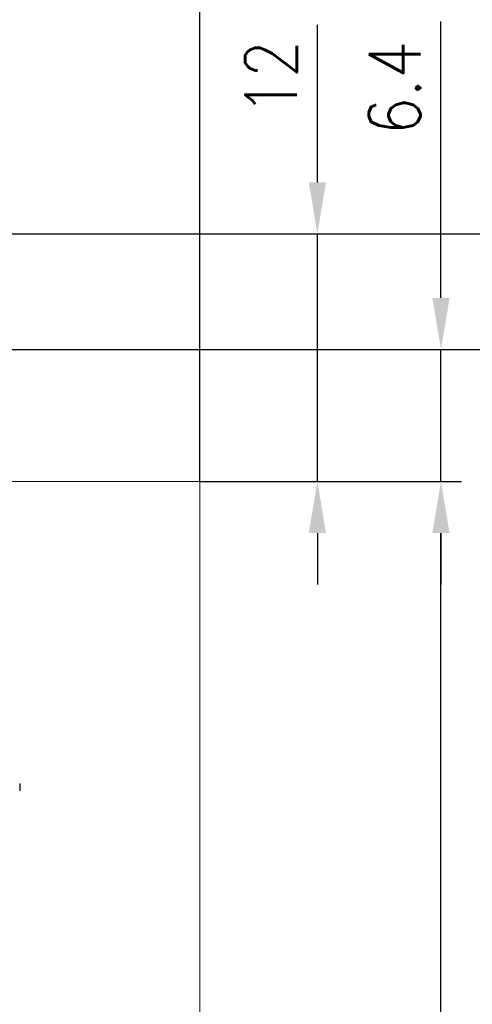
# Model space of a CAD drawing. Header units: millimetres. Extents: x -556 to 0, y -1 to 403.
# Tile 42 of 44: x -79 to -57, y 222 to 270. Entities that reach past the tile are written whole.
import ezdxf

# ---------------------------------------------------------------- set-up
doc = ezdxf.new("R2010")
doc.units = ezdxf.units.MM
doc.header["$LTSCALE"] = 3
doc.layers.get('DEFPOINTS').update_dxf_attribs({"color": 3})
doc.layers.add('0-DIM', color=3, linetype='Continuous')
doc.styles.add('ROMANS', font='romans.shx', dxfattribs={"width": 0.85})
doc.dimstyles.new('STAND01', dxfattribs={"dimtxt": 2.5, "dimasz": 2.5, "dimexe": 1, "dimexo": 0, "dimgap": 1, "dimtad": 1, "dimdec": 8, "dimdsep": 46, "dimtxsty": 'ROMANS', "dimcen": 0.09, "dimadec": 8, "dimazin": 2, "dimtp": 0.05, "dimtm": 0.05, "dimtfac": 0.6, "dimtdec": 8, "dimtmove": 0, "dimatfit": 0, "dimfxl": 1, "dimtolj": 1, "dimarcsym": 0})

# ---------------------------------------------------------------- blocks, each defined once
blk = doc.blocks.new('*D61')
at = {"layer": '0-DIM', "color": 0, "lineweight": -2}
for p, q in [((-626.65, 247.7), (-613.95, 247.7)), ((-614.95, 160.2), (-614.95, 245.2)), ((-626.65, 157.7), (-613.95, 157.7))]:
    blk.add_line(p, q, dxfattribs=at)
at = {"layer": '0-DIM', "color": 0}
for points in [[(-615.367, 245.2), (-614.533, 245.2), (-614.95, 247.7)], [(-615.367, 160.2), (-614.533, 160.2), (-614.95, 157.7)]]:
    blk.add_solid(points, dxfattribs=at)
at = {"layer": 'DEFPOINTS', "color": 0}
for p in [(-626.65, 247.7), (-614.95, 247.7), (-626.65, 157.7)]:
    blk.add_point(p, dxfattribs=at)
at = {"layer": '0-DIM', "color": 0, "insert": (-617.2, 202.7), "char_height": 2.5, "attachment_point": 5, "rotation": 90, "style": 'ROMANS'}
blk.add_mtext('\\A1;90', dxfattribs=at)
blk = doc.blocks.new('*D66')
at = {"layer": '0-DIM', "color": 0, "lineweight": -2}
for p, q in [((-638.95, 254.1), (-608.95, 254.1)), ((-609.95, 156.2), (-609.95, 251.6)), ((-640.35, 153.7), (-608.95, 153.7))]:
    blk.add_line(p, q, dxfattribs=at)
at = {"layer": '0-DIM', "color": 0}
for points in [[(-610.367, 251.6), (-609.533, 251.6), (-609.95, 254.1)], [(-610.367, 156.2), (-609.533, 156.2), (-609.95, 153.7)]]:
    blk.add_solid(points, dxfattribs=at)
at = {"layer": 'DEFPOINTS', "color": 0}
for p in [(-638.95, 254.1), (-609.95, 254.1), (-640.35, 153.7)]:
    blk.add_point(p, dxfattribs=at)
at = {"layer": '0-DIM', "color": 0, "insert": (-612.2, 203.9), "char_height": 2.5, "attachment_point": 5, "rotation": 90, "style": 'ROMANS'}
blk.add_mtext('\\A1;100.4', dxfattribs=at)
blk = doc.blocks.new('*D71')
at = {"layer": '0-DIM', "color": 0, "lineweight": -2}
for p, q in [((-697.95, 247.7), (-697.95, 288.798)), ((-626.65, 247.7), (-626.65, 288.798)), ((-695.45, 287.798), (-629.15, 287.798))]:
    blk.add_line(p, q, dxfattribs=at)
at = {"layer": '0-DIM', "color": 0}
for points in [[(-695.45, 288.214), (-695.45, 287.381), (-697.95, 287.798)], [(-629.15, 288.214), (-629.15, 287.381), (-626.65, 287.798)]]:
    blk.add_solid(points, dxfattribs=at)
at = {"layer": 'DEFPOINTS', "color": 0}
for p in [(-626.65, 287.798), (-697.95, 247.7), (-626.65, 247.7)]:
    blk.add_point(p, dxfattribs=at)
at = {"layer": '0-DIM', "color": 0, "insert": (-662.3, 290.703), "char_height": 2.5, "attachment_point": 5, "style": 'ROMANS'}
blk.add_mtext('\\A1;72 [28.4"]', dxfattribs=at)
blk = doc.blocks.new('*D72')
at = {"layer": '0-DIM', "color": 0, "lineweight": -2}
for p, q in [((-646.1, 259.7), (-600.65, 259.7)), ((-601.65, 257.2), (-601.65, 152.2)), ((-668.7, 149.7), (-600.65, 149.7))]:
    blk.add_line(p, q, dxfattribs=at)
at = {"layer": '0-DIM', "color": 0}
for points in [[(-602.067, 257.2), (-601.233, 257.2), (-601.65, 259.7)], [(-602.067, 152.2), (-601.233, 152.2), (-601.65, 149.7)]]:
    blk.add_solid(points, dxfattribs=at)
at = {"layer": 'DEFPOINTS', "color": 0}
for p in [(-646.1, 259.7), (-668.7, 149.7), (-601.65, 149.7)]:
    blk.add_point(p, dxfattribs=at)
at = {"layer": '0-DIM', "color": 0, "insert": (-604.555, 204.7), "char_height": 2.5, "attachment_point": 5, "rotation": 90, "style": 'ROMANS'}
blk.add_mtext('\\A1;110 [4.33"]', dxfattribs=at)
blk = doc.blocks.new('*D80')
at = {"layer": '0-DIM', "color": 0, "lineweight": -2}
for p, q in [((-614.95, 256.6), (-614.95, 270.006)), ((-638.95, 254.1), (-613.95, 254.1)), ((-614.95, 247.7), (-614.95, 254.1)), ((-626.65, 247.7), (-613.95, 247.7)), ((-614.95, 245.2), (-614.95, 242.7))]:
    blk.add_line(p, q, dxfattribs=at)
at = {"layer": '0-DIM', "color": 0}
for points in [[(-615.367, 256.6), (-614.533, 256.6), (-614.95, 254.1)], [(-615.367, 245.2), (-614.533, 245.2), (-614.95, 247.7)]]:
    blk.add_solid(points, dxfattribs=at)
at = {"layer": 'DEFPOINTS', "color": 0}
for p in [(-638.95, 254.1), (-614.95, 254.1), (-626.65, 247.7)]:
    blk.add_point(p, dxfattribs=at)
at = {"layer": '0-DIM', "color": 0, "insert": (-617.2, 266.779), "char_height": 2.5, "attachment_point": 5, "rotation": 90, "style": 'ROMANS'}
blk.add_mtext('\\A1;6.4', dxfattribs=at)
blk = doc.blocks.new('*D81')
at = {"layer": '0-DIM', "color": 0, "lineweight": -2}
for p, q in [((-620.95, 262.2), (-620.95, 269.837)), ((-638.6, 259.7), (-619.95, 259.7)), ((-620.95, 247.7), (-620.95, 259.7)), ((-626.65, 247.7), (-619.95, 247.7)), ((-620.95, 245.2), (-620.95, 242.7))]:
    blk.add_line(p, q, dxfattribs=at)
at = {"layer": '0-DIM', "color": 0}
for points in [[(-621.367, 262.2), (-620.533, 262.2), (-620.95, 259.7)], [(-621.367, 245.2), (-620.533, 245.2), (-620.95, 247.7)]]:
    blk.add_solid(points, dxfattribs=at)
at = {"layer": 'DEFPOINTS', "color": 0}
for p in [(-638.6, 259.7), (-620.95, 259.7), (-626.65, 247.7)]:
    blk.add_point(p, dxfattribs=at)
at = {"layer": '0-DIM', "color": 0, "insert": (-623.2, 267.268), "char_height": 2.5, "attachment_point": 5, "rotation": 90, "style": 'ROMANS'}
blk.add_mtext('\\A1;12', dxfattribs=at)
blk = doc.blocks.new('CGI0995-02')
at = {"linetype": 'Continuous', "lineweight": 0}
for p, q in [((-71.15, 247.7), (-141.45, 247.7)), ((-70.65, 247.7), (-71.15, 247.7)), ((-70.65, 157.7), (-70.65, 247.7))]:
    blk.add_line(p, q, dxfattribs=at)
for p, q in [((-79.4, 246.7), (-79.4, 246.69998629)), ((-79.4, 233.05), (-79.4, 232.7))]:
    blk.add_line(p, q)
at = {"layer": '0-DIM'}
dim = blk.add_linear_dim(base=(-70.65, 287.79774749), p1=(-141.95, 247.7), p2=(-70.65, 247.7), text='72 [28.4"]', dimstyle='STAND01', override={"dimdec": 1, "dimrnd": 0.5}, dxfattribs=at)
dim.commit()
dim.dimension.update_dxf_attribs({"geometry": '*D71', "text_midpoint": (-106.3, 290.70250939), "insert": (556, 0)})
for base, p2, picture, middle in [((-58.95, 254.1), (-82.9499999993, 254.1), '*D80', (-58.95, 266.7794853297)), ((-64.95, 259.7), (-82.5999999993, 259.7), '*D81', (-64.95, 267.268452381))]:
    dim = blk.add_linear_dim(base=base, p1=(-70.6499999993, 247.7), p2=p2, angle=90, dimstyle='STAND01', dxfattribs=at)
    dim.commit()
    dim.dimension.update_dxf_attribs({"geometry": picture, "text_midpoint": middle, "dimtype": 128, "insert": (556, 0)})
for base, p1, p2, angle, picture, middle in [((-45.65, 149.7000000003), (-90.0999999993, 259.7), (-112.6999999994, 149.7000000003), 90, '*D72', (-48.5547619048, 204.7000000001)), ((-53.9500000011, 254.1), (-84.3499999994, 153.7000000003), (-82.9499999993, 254.1), 90, '*D66', (-56.2000000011, 203.9000000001)), ((-58.95, 247.7), (-70.6499999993, 157.7), (-70.6499999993, 247.7), 270, '*D61', (-61.2, 202.7))]:
    dim = blk.add_linear_dim(base=base, p1=p1, p2=p2, angle=angle, dimstyle='STAND01', dxfattribs=at)
    dim.commit()
    dim.dimension.update_dxf_attribs({"geometry": picture, "text_midpoint": middle, "insert": (556, 0)})

msp = doc.modelspace()

# ---------------------------------------------------------------- block references
msp.add_blockref('CGI0995-02', (0, 0))

doc.saveas('drawing.dxf')
